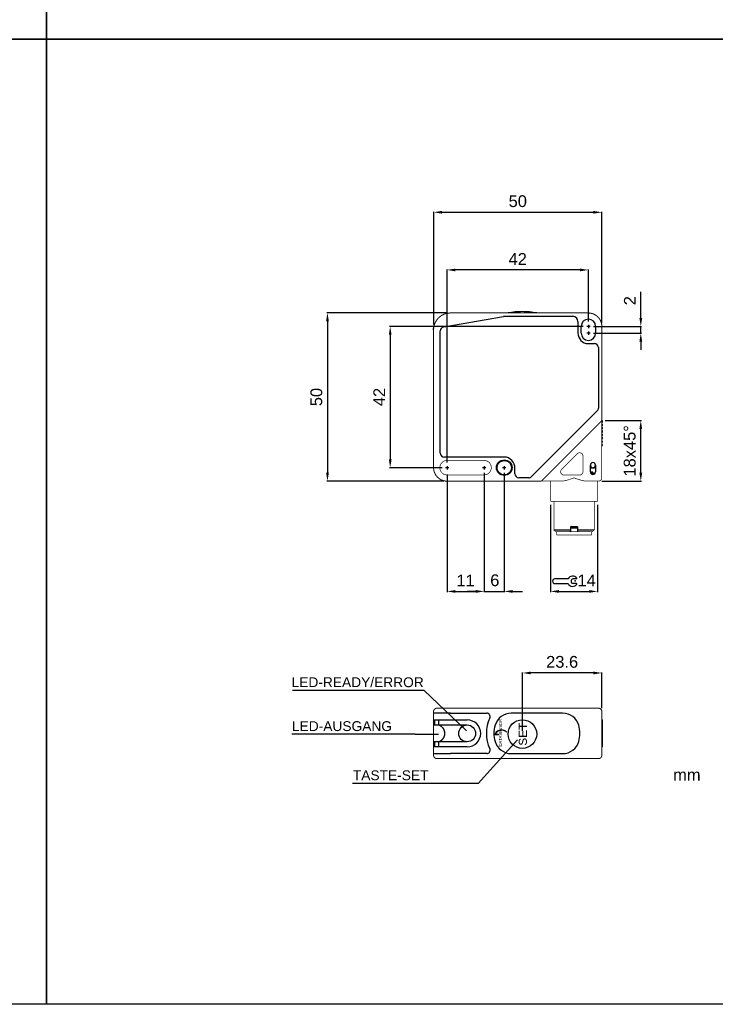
# Model space of a CAD drawing. Extents: x 1813 to 2613, y 920 to 1494.
# Tile 5 of 8: x 2205 to 2412, y 920 to 1213. Entities that reach past the tile are written whole.
import ezdxf

# ---------------------------------------------------------------- set-up
doc = ezdxf.new("R2010")
doc.units = 0
doc.header["$MEASUREMENT"] = 0
doc.linetypes.add('HIDDENNEW00', pattern=[4.5, 3, -1.5])
doc.linetypes.add('TRATTEGGIATA2', pattern=[0.375, 0.25, -0.125])
doc.layers.get('0').update_dxf_attribs({"linetype": 'CONTINUOUS'})
doc.layers.get('DEFPOINTS').update_dxf_attribs({"linetype": 'CONTINUOUS'})
doc.layers.add('DISEGNO', color=3, linetype='HIDDENNEW00')
doc.layers.add('TRATTEGGIO', color=7, linetype='TRATTEGGIATA2')
doc.styles.add('dedicata', font='ARIAL.TTF', dxfattribs={"width": 1.05})
doc.styles.add('QUOTE', font='ARIAL.TTF', dxfattribs={"height": 3.5})
doc.styles.add('WMF-Futura Md BT0', font='FutuBd__.ttf')
doc.dimstyles.new('QUOTE', dxfattribs={"dimscale": 0, "dimtxt": 2.5, "dimasz": 2.5, "dimexe": 0.18, "dimexo": 1, "dimgap": 1.5, "dimtad": 1, "dimdec": 1, "dimzin": 0, "dimdsep": 46, "dimtxsty": 'QUOTE', "dimcen": 0.09, "dimadec": 0, "dimazin": 0, "dimtm": -0.1, "dimtfac": 0.5, "dimtdec": 1, "dimtmove": 0, "dimatfit": 0, "dimfxl": 0, "dimtolj": 2, "dimtzin": 0, "dimarcsym": 0})

# ---------------------------------------------------------------- blocks, each defined once
blk = doc.blocks.new('*D78')
at = {"layer": 'DEFPOINTS', "color": 0, "linetype": 'ByBlock'}
for p in [(2374.66, 1121.9), (2389.75, 1121.9), (2374.66, 1119.9)]:
    blk.add_point(p, dxfattribs=at)
at = {"layer": 'TRATTEGGIO', "color": 0, "linetype": 'ByBlock', "lineweight": -2}
for p, q in [((2389.75, 1124.4), (2389.75, 1132.21)), ((2375.66, 1121.9), (2389.93, 1121.9)), ((2389.75, 1119.9), (2389.75, 1121.9)), ((2375.66, 1119.9), (2389.93, 1119.9)), ((2389.75, 1117.4), (2389.75, 1114.9))]:
    blk.add_line(p, q, dxfattribs=at)
at = {"layer": 'TRATTEGGIO', "color": 0, "linetype": 'ByBlock'}
for points in [[(2389.33, 1124.4), (2390.16, 1124.4), (2389.75, 1121.9)], [(2389.33, 1117.4), (2390.16, 1117.4), (2389.75, 1119.9)]]:
    blk.add_solid(points, dxfattribs=at)
at = {"layer": 'TRATTEGGIO', "color": 0, "linetype": 'ByBlock', "insert": (2386.49, 1129.55), "char_height": 3.5, "attachment_point": 5, "rotation": 90, "style": 'QUOTE'}
blk.add_mtext('\\A2;2', dxfattribs=at)
blk = doc.blocks.new('*D77')
at = {"layer": 'DEFPOINTS', "color": 0, "linetype": 'ByBlock'}
for p in [(2333.16, 1125.9), (2296.62, 1075.9), (2332.16, 1075.9)]:
    blk.add_point(p, dxfattribs=at)
at = {"layer": 'TRATTEGGIO', "color": 0, "linetype": 'ByBlock', "lineweight": -2}
for p, q in [((2332.16, 1125.9), (2296.44, 1125.9)), ((2296.62, 1123.4), (2296.62, 1078.4)), ((2331.16, 1075.9), (2296.44, 1075.9))]:
    blk.add_line(p, q, dxfattribs=at)
at = {"layer": 'TRATTEGGIO', "color": 0, "linetype": 'ByBlock'}
for points in [[(2296.2, 1123.4), (2297.04, 1123.4), (2296.62, 1125.9)], [(2296.2, 1078.4), (2297.04, 1078.4), (2296.62, 1075.9)]]:
    blk.add_solid(points, dxfattribs=at)
at = {"layer": 'TRATTEGGIO', "color": 0, "linetype": 'ByBlock', "insert": (2293.33, 1100.9), "char_height": 3.5, "attachment_point": 5, "rotation": 90, "style": 'QUOTE'}
blk.add_mtext('\\A2;50', dxfattribs=at)
blk = doc.blocks.new('*D74')
at = {"layer": 'DEFPOINTS', "color": 0, "linetype": 'ByBlock'}
for p in [(2378.16, 1155.83), (2328.2, 1121.46), (2378.16, 1121.9)]:
    blk.add_point(p, dxfattribs=at)
at = {"layer": 'TRATTEGGIO', "color": 0, "linetype": 'ByBlock', "lineweight": -2}
for p, q in [((2328.2, 1122.46), (2328.2, 1156.01)), ((2330.7, 1155.83), (2375.66, 1155.83)), ((2378.16, 1122.9), (2378.16, 1156.01))]:
    blk.add_line(p, q, dxfattribs=at)
at = {"layer": 'TRATTEGGIO', "color": 0, "linetype": 'ByBlock'}
for points in [[(2330.7, 1156.25), (2330.7, 1155.42), (2328.2, 1155.83)], [(2375.66, 1156.25), (2375.66, 1155.42), (2378.16, 1155.83)]]:
    blk.add_solid(points, dxfattribs=at)
at = {"layer": 'TRATTEGGIO', "color": 0, "linetype": 'ByBlock', "insert": (2353.18, 1159.12), "char_height": 3.5, "attachment_point": 5, "style": 'QUOTE'}
blk.add_mtext('\\A2;50', dxfattribs=at)
blk = doc.blocks.new('*D73')
at = {"layer": 'DEFPOINTS', "color": 0, "linetype": 'ByBlock'}
for p in [(2332.16, 1138.69), (2374.16, 1122.4), (2332.16, 1080.4)]:
    blk.add_point(p, dxfattribs=at)
at = {"layer": 'TRATTEGGIO', "color": 0, "linetype": 'ByBlock', "lineweight": -2}
for p, q in [((2332.16, 1081.4), (2332.16, 1138.87)), ((2374.16, 1123.4), (2374.16, 1138.87)), ((2371.66, 1138.69), (2334.66, 1138.69))]:
    blk.add_line(p, q, dxfattribs=at)
at = {"layer": 'TRATTEGGIO', "color": 0, "linetype": 'ByBlock'}
for points in [[(2334.66, 1139.1), (2334.66, 1138.27), (2332.16, 1138.69)], [(2371.66, 1139.1), (2371.66, 1138.27), (2374.16, 1138.69)]]:
    blk.add_solid(points, dxfattribs=at)
at = {"layer": 'TRATTEGGIO', "color": 0, "linetype": 'ByBlock', "insert": (2353.16, 1141.95), "char_height": 3.5, "attachment_point": 5, "style": 'QUOTE'}
blk.add_mtext('\\A2;42', dxfattribs=at)
blk = doc.blocks.new('*D80')
at = {"layer": 'DEFPOINTS', "color": 0, "linetype": 'ByBlock'}
for p in [(2354.56, 1018.87), (2378.16, 1007.4), (2354.56, 1000.7)]:
    blk.add_point(p, dxfattribs=at)
at = {"layer": 'TRATTEGGIO', "color": 0, "linetype": 'ByBlock', "lineweight": -2}
for p, q in [((2354.56, 1001.7), (2354.56, 1019.05)), ((2375.66, 1018.87), (2357.06, 1018.87)), ((2378.16, 1008.4), (2378.16, 1019.05))]:
    blk.add_line(p, q, dxfattribs=at)
at = {"layer": 'TRATTEGGIO', "color": 0, "linetype": 'ByBlock'}
for points in [[(2357.06, 1019.28), (2357.06, 1018.45), (2354.56, 1018.87)], [(2375.66, 1019.28), (2375.66, 1018.45), (2378.16, 1018.87)]]:
    blk.add_solid(points, dxfattribs=at)
at = {"layer": 'TRATTEGGIO', "color": 0, "linetype": 'ByBlock', "insert": (2366.36, 1022.15), "char_height": 3.5, "attachment_point": 5, "style": 'QUOTE'}
blk.add_mtext('\\A2;23.6', dxfattribs=at)
blk = doc.blocks.new('*D76')
at = {"layer": 'DEFPOINTS', "color": 0, "linetype": 'ByBlock'}
for p in [(2373.66, 1121.9), (2315.26, 1079.9), (2331.66, 1079.9)]:
    blk.add_point(p, dxfattribs=at)
at = {"layer": 'TRATTEGGIO', "color": 0, "linetype": 'ByBlock', "lineweight": -2}
for p, q in [((2372.66, 1121.9), (2315.08, 1121.9)), ((2315.26, 1119.4), (2315.26, 1082.4)), ((2330.66, 1079.9), (2315.08, 1079.9))]:
    blk.add_line(p, q, dxfattribs=at)
at = {"layer": 'TRATTEGGIO', "color": 0, "linetype": 'ByBlock'}
for points in [[(2314.85, 1119.4), (2315.68, 1119.4), (2315.26, 1121.9)], [(2314.85, 1082.4), (2315.68, 1082.4), (2315.26, 1079.9)]]:
    blk.add_solid(points, dxfattribs=at)
at = {"layer": 'TRATTEGGIO', "color": 0, "linetype": 'ByBlock', "insert": (2312.01, 1100.9), "char_height": 3.5, "attachment_point": 5, "rotation": 90, "style": 'QUOTE'}
blk.add_mtext('\\A2;42', dxfattribs=at)
blk = doc.blocks.new('*D79')
at = {"layer": 'DEFPOINTS', "color": 0, "linetype": 'ByBlock'}
for p in [(2378.16, 1093.9), (2389.75, 1093.9), (2377.16, 1075.9)]:
    blk.add_point(p, dxfattribs=at)
at = {"layer": 'TRATTEGGIO', "color": 0, "linetype": 'ByBlock', "lineweight": -2}
for p, q in [((2379.16, 1093.9), (2389.93, 1093.9)), ((2389.75, 1078.4), (2389.75, 1091.4)), ((2378.16, 1075.9), (2389.93, 1075.9))]:
    blk.add_line(p, q, dxfattribs=at)
at = {"layer": 'TRATTEGGIO', "color": 0, "linetype": 'ByBlock'}
for points in [[(2389.33, 1091.4), (2390.16, 1091.4), (2389.75, 1093.9)], [(2389.33, 1078.4), (2390.16, 1078.4), (2389.75, 1075.9)]]:
    blk.add_solid(points, dxfattribs=at)
at = {"layer": 'TRATTEGGIO', "color": 0, "linetype": 'ByBlock', "insert": (2386.46, 1084.9), "char_height": 3.5, "attachment_point": 5, "rotation": 90, "style": 'QUOTE'}
blk.add_mtext('\\A2;18x45°', dxfattribs=at)
blk = doc.blocks.new('*D75')
at = {"layer": 'DEFPOINTS', "color": 0, "linetype": 'ByBlock'}
for p in [(2332.16, 1078.9), (2343.16, 1078.9), (2343.16, 1043.11)]:
    blk.add_point(p, dxfattribs=at)
at = {"layer": 'TRATTEGGIO', "color": 0, "linetype": 'ByBlock', "lineweight": -2}
for p, q in [((2332.16, 1077.9), (2332.16, 1042.93)), ((2343.16, 1077.9), (2343.16, 1042.93)), ((2334.66, 1043.11), (2340.66, 1043.11))]:
    blk.add_line(p, q, dxfattribs=at)
at = {"layer": 'TRATTEGGIO', "color": 0, "linetype": 'ByBlock'}
for points in [[(2334.66, 1043.53), (2334.66, 1042.7), (2332.16, 1043.11)], [(2340.66, 1043.53), (2340.66, 1042.7), (2343.16, 1043.11)]]:
    blk.add_solid(points, dxfattribs=at)
at = {"layer": 'TRATTEGGIO', "color": 0, "linetype": 'ByBlock', "insert": (2337.66, 1046.37), "char_height": 3.5, "attachment_point": 5, "style": 'QUOTE'}
blk.add_mtext('\\A2;11', dxfattribs=at)
blk = doc.blocks.new('CHIAVE')
at = {"color": 7, "linetype": 'Continuous'}
for p, q in [((-2.1, 0.56), (-6.01, 0.56)), ((0.4, 0.56), (-0.68, 0.56)), ((-6.71, -0.14), (-6.71, -0.15)), ((-6.01, -0.85), (-2.1, -0.85)), ((0.4, -0.85), (-0.68, -0.85))]:
    blk.add_line(p, q, dxfattribs=at)
for centre, radius, start, end in [((-6.01, -0.14), 0.7, 90, 180), ((-0.75, -0.15), 1.52, 35.3821, 152.4178), ((-0.45, -0.15), 0.744, 108.4352, 251.5648), ((0.4, 0.67), 0.112, 270, 35.3821), ((-6.01, -0.15), 0.7, 180, 270), ((-0.75, -0.15), 1.52, 207.5822, 324.6179), ((0.4, -0.96), 0.112, 324.6179, 90)]:
    blk.add_arc(centre, radius, start, end, dxfattribs=at)
at = {"color": 1, "linetype": 'Continuous'}
blk.add_point((0, 0), dxfattribs=at)

msp = doc.modelspace()

# ---------------------------------------------------------------- hatches: boundary and pattern name
at = {"linetype": 'ByBlock'}
msp.add_hatch(color=256, dxfattribs=at).paths.add_polyline_path([(2347.46, 1000.44), (2346.47, 1000.44), (2346.47, 1000.63), (2346.48, 1000.73), (2346.5, 1000.81), (2346.52, 1000.89), (2346.54, 1000.96), (2346.58, 1001.04), (2346.61, 1001.11), (2346.66, 1001.18), (2346.71, 1001.27), (2346.79, 1001.36), (2346.9, 1001.48), (2347.04, 1001.58), (2347.17, 1001.66), (2347.33, 1001.74), (2347.5, 1001.81), (2347.69, 1001.88), (2347.85, 1001.91), (2347.87, 1001.91), (2347.89, 1001.92), (2347.91, 1001.92), (2347.93, 1001.92), (2347.95, 1001.92), (2347.97, 1001.93), (2347.99, 1001.93), (2348, 1001.93), (2348.17, 1001.95), (2348.31, 1001.95), (2348.38, 1001.95), (2348.44, 1001.95), (2348.49, 1001.95), (2348.55, 1001.94), (2348.61, 1001.93), (2348.67, 1001.92), (2348.73, 1001.91), (2348.79, 1001.9), (2348.9, 1001.88), (2349, 1001.85), (2349.17, 1001.79), (2349.32, 1001.73), (2349.45, 1001.66), (2349.58, 1001.57), (2349.61, 1001.55), (2349.64, 1001.52), (2349.67, 1001.5), (2349.7, 1001.47), (2349.73, 1001.45), (2349.75, 1001.42), (2349.78, 1001.4), (2349.8, 1001.37), (2349.91, 1001.26), (2349.72, 1001.41), (2349.71, 1001.42), (2349.69, 1001.43), (2349.68, 1001.44), (2349.66, 1001.45), (2349.65, 1001.46), (2349.63, 1001.47), (2349.62, 1001.48), (2349.6, 1001.5), (2349.44, 1001.59), (2349.29, 1001.66), (2349.17, 1001.7), (2348.88, 1001.77), (2348.5, 1001.83), (2348.34, 1001.83), (2348.15, 1001.81), (2347.94, 1001.76), (2347.69, 1001.7), (2347.53, 1001.64), (2347.4, 1001.58), (2347.2, 1001.47), (2347.08, 1001.39), (2347.02, 1001.34), (2346.97, 1001.29), (2346.92, 1001.25), (2346.88, 1001.2), (2346.85, 1001.15), (2346.82, 1001.11), (2346.79, 1001.07), (2346.77, 1001.03), (2346.75, 1001), (2346.74, 1000.98), (2346.74, 1000.96), (2346.73, 1000.95), (2346.72, 1000.93), (2346.72, 1000.92), (2346.71, 1000.9), (2346.7, 1000.88), (2346.7, 1000.86), (2346.69, 1000.84), (2346.68, 1000.82), (2346.68, 1000.8), (2346.68, 1000.77), (2346.67, 1000.75), (2346.67, 1000.74), (2346.66, 1000.72), (2346.66, 1000.65), (2347.46, 1000.65), (2347.46, 1000.65), (2347.46, 1000.62), (2347.46, 1000.58), (2347.46, 1000.54), (2347.46, 1000.5), (2347.46, 1000.47), (2347.46, 1000.45)])
at = {"layer": 'TRATTEGGIO', "linetype": 'ByBlock'}
h = msp.add_hatch(color=0, dxfattribs=at)
edge = h.paths.add_edge_path(flags=16)
edge.add_arc((2349.16, 1079.9), 2.15, 0, 360)
edge = h.paths.add_edge_path()
edge.add_arc((2349.16, 1079.9), 2.31, 0, 360)

# ---------------------------------------------------------------- linework, layer by layer
at = {"color": 7, "linetype": 'Continuous'}
for p, q in [((2331.16, 1121.74), (2348.94, 1124.88)), ((2349.15, 1124.9), (2369.56, 1124.9)), ((2349.15, 1124.9), (2349.15, 1124.9)), ((2331.16, 1121.74), (2331.16, 1121.74)), ((2371.06, 1123.4), (2371.06, 1119.9)), ((2372.01, 1119.9), (2372.01, 1121.9)), ((2374.66, 1121.9), (2373.66, 1121.9)), ((2374.16, 1122.4), (2374.16, 1121.4)), ((2376.31, 1121.9), (2376.31, 1119.9)), ((2330.16, 1084.25), (2330.16, 1120.56)), ((2374.66, 1119.9), (2373.66, 1119.9)), ((2374.16, 1120.4), (2374.16, 1119.4)), ((2374.16, 1116.8), (2374.16, 1116.8)), ((2374.16, 1116.8), (2375.96, 1116.8)), ((2377.16, 1115.6), (2377.16, 1097.64)), ((2376.81, 1096.79), (2357.27, 1077.25)), ((2377.16, 1097.64), (2377.16, 1097.64)), ((2330.16, 1084.25), (2330.16, 1084.25)), ((2349.16, 1083.05), (2331.36, 1083.05)), ((2331.36, 1083.05), (2331.36, 1083.05)), ((2332.16, 1080.4), (2332.16, 1079.4)), ((2343.16, 1080.4), (2343.16, 1079.4)), ((2349.16, 1080.4), (2349.16, 1079.4)), ((2374.76, 1078.65), (2374.76, 1080.65)), ((2376.26, 1080.65), (2376.26, 1078.65)), ((2332.66, 1079.9), (2331.66, 1079.9)), ((2343.66, 1079.9), (2342.66, 1079.9)), ((2349.66, 1079.9), (2348.66, 1079.9)), ((2352.31, 1078.1), (2352.31, 1079.7)), ((2352.31, 1078.1), (2352.31, 1078.1)), ((2374.76, 1080.2), (2375.06, 1079.9)), ((2375.51, 1078.6), (2374.77, 1078.6)), ((2376.06, 1078.15), (2374.96, 1078.15)), ((2375.06, 1079.9), (2375.51, 1079.9)), ((2375.51, 1079.9), (2375.96, 1079.9)), ((2375.51, 1078.15), (2375.51, 1078.6)), ((2375.96, 1079.9), (2376.26, 1080.2)), ((2353.51, 1076.9), (2353.51, 1076.9)), ((2356.42, 1076.9), (2353.51, 1076.9)), ((2357.27, 1077.25), (2357.27, 1077.25)), ((2363.91, 1061.4), (2368.91, 1061.4)), ((2368.76, 1060.9), (2368.91, 1061.05)), ((2368.91, 1061.4), (2368.91, 1062.3)), ((2370.91, 1061.9), (2368.91, 1061.9)), ((2368.91, 1061.05), (2368.91, 1061.4)), ((2369.01, 1062.4), (2369.91, 1062.4)), ((2369.91, 1062.4), (2370.81, 1062.4)), ((2370.91, 1062.3), (2370.91, 1061.4)), ((2370.91, 1061.4), (2375.91, 1061.4)), ((2370.91, 1061.4), (2370.91, 1061.05)), ((2370.91, 1061.05), (2371.06, 1060.9)), ((2333.16, 1006.9), (2328.16, 1006.9)), ((2328.16, 1006.9), (2328.16, 1006.9)), ((2328.28, 1004.9), (2333.16, 1004.9)), ((2328.56, 1004), (2328.56, 1004.3)), ((2329.74, 1003.4), (2329.74, 1004.9)), ((2333.16, 1006.9), (2333.16, 1006.9)), ((2333.16, 1006.9), (2343.95, 1006.9)), ((2333.16, 1004.9), (2338.16, 1004.9)), ((2366.52, 1006.9), (2351.21, 1006.9)), ((2378.16, 1004.9), (2378.41, 1004.9)), ((2378.41, 996.9), (2378.41, 1004.9)), ((2328.3, 1003.4), (2329.14, 1003.4)), ((2329.14, 1003.4), (2329.54, 1003.4)), ((2329.54, 1003.4), (2333.16, 1003.4)), ((2333.16, 1003.4), (2338.16, 1003.4)), ((2329.14, 998.4), (2328.3, 998.4)), ((2329.54, 998.4), (2329.14, 998.4)), ((2333.16, 998.4), (2329.54, 998.4)), ((2329.74, 996.9), (2329.74, 998.4)), ((2338.16, 998.4), (2333.16, 998.4)), ((2333.16, 996.9), (2328.28, 996.9)), ((2328.56, 997.5), (2328.56, 997.8)), ((2338.16, 996.9), (2333.16, 996.9)), ((2378.41, 996.9), (2378.16, 996.9)), ((2328.16, 994.9), (2333.16, 994.9)), ((2328.16, 994.9), (2328.16, 994.9)), ((2333.16, 994.9), (2333.16, 994.9)), ((2343.95, 994.9), (2333.16, 994.9)), ((2351.21, 994.9), (2366.52, 994.9))]:
    msp.add_line(p, q, dxfattribs=at)
for points, const_width in [([(2333.16, 1125.9, 0.414213), (2328.16, 1120.9)], 0.3), ([(2378.16, 1121.9, 0.414214), (2374.16, 1125.9)], 0.3), ([(2372.56, 1083.34, 0.668179), (2370.86, 1084.04)], 0.2), ([(2332.16, 1082.05, 1), (2332.16, 1077.75)], 0.2), ([(2343.16, 1077.75, 1.000023), (2343.16, 1082.05)], 0.2), ([(2328.16, 1079.9, 0.414214), (2332.16, 1075.9)], 0.3), ([(2366.22, 1079.4, 0.668179), (2366.92, 1077.7)], 0.2), ([(2371.56, 1077.7, 0.414214), (2372.56, 1078.7)], 0.2), ([(2369.91, 1076.9), (2369.78, 1076.84, -0.002954), (2369.64, 1076.79, -0.003053), (2369.51, 1076.73, -0.002967), (2369.37, 1076.68, -0.002675), (2369.24, 1076.63, -0.002465), (2369.1, 1076.58, -0.002279), (2368.96, 1076.54, -0.002096), (2368.83, 1076.49, -0.001869), (2368.69, 1076.45, -0.001733), (2368.55, 1076.4, -0.00165), (2368.42, 1076.36, -0.001597), (2368.28, 1076.32, -0.001557), (2368.15, 1076.28, -0.001528), (2368.01, 1076.24, -0.0015), (2367.88, 1076.2, -0.001708), (2367.74, 1076.16, -0.002199), (2367.61, 1076.13, -0.00242), (2367.47, 1076.09, -0.002457), (2367.34, 1076.06, -0.003303), (2367.21, 1076.03, -0.004914), (2367.07, 1076, -0.003636), (2366.94, 1075.98, 0.000152), (2366.83, 1075.96, -0.006754), (2366.68, 1075.94, -0.015882), (2366.46, 1075.92, -0.008289), (2366.17, 1075.9, -0.004247)], 0.2), ([(2373.65, 1075.9), (2373.48, 1075.9, -0.011374), (2373.3, 1075.92, -0.011735), (2373.12, 1075.94, -0.010772), (2372.93, 1075.97, -0.00851), (2372.75, 1076, -0.006828), (2372.56, 1076.04, -0.005337), (2372.38, 1076.09, -0.004153), (2372.19, 1076.14, -0.002971), (2372, 1076.19, -0.002411), (2371.81, 1076.24, -0.002364), (2371.62, 1076.29, -0.002719), (2371.43, 1076.35, -0.003334), (2371.23, 1076.41, -0.002502), (2371.05, 1076.47, -0.000721), (2370.88, 1076.53, -0.00376), (2370.67, 1076.6, -0.006764), (2370.34, 1076.73, -0.003307), (2369.91, 1076.9, -0.001726)], 0.2), ([(2376.91, 1075.91), (2376.86, 1075.91, -0.000352), (2376.81, 1075.91, -0.000296), (2376.76, 1075.91, -0.000298), (2376.7, 1075.9, -0.000354), (2376.65, 1075.9, -0.000359), (2376.59, 1075.9, -0.000337), (2376.53, 1075.9, -0.000406), (2376.46, 1075.9, -0.000534), (2376.39, 1075.9, -0.000379), (2376.33, 1075.9, -0.000061), (2376.27, 1075.9, -0.000624), (2376.19, 1075.9, -0.001115), (2376.06, 1075.9, -0.000507), (2375.88, 1075.9, -0.00025)], 0.2), ([(2377.16, 1075.9, 0.414214), (2378.16, 1076.9)], 0.2), ([(2329.16, 1008.4, 0.414214), (2328.16, 1007.4)], 0.3), ([(2378.16, 1007.4, 0.414214), (2377.16, 1008.4)], 0.3), ([(2328.16, 994.4, 0.414214), (2329.16, 993.4)], 0.3), ([(2377.16, 993.4, 0.414214), (2378.16, 994.4)], 0.3)]:
    msp.add_lwpolyline(points, format="xyb", dxfattribs=dict(at, const_width=const_width))
for points, const_width in [([(2333.16, 1125.9), (2374.16, 1125.9)], 0.3), ([(2378.16, 1121.9), (2378.16, 1093.9)], 0.3), ([(2328.16, 1079.9), (2328.16, 1120.9)], 0.3), ([(2377.16, 1092.9), (2361.16, 1076.9)], 0.3), ([(2378.16, 1093.9), (2377.16, 1092.9)], 0.3), ([(2378.16, 1093.9), (2378.16, 1079.52)], 0.2), ([(2366.22, 1079.4), (2370.86, 1084.04)], 0.2), ([(2372.56, 1083.34), (2372.56, 1078.7)], 0.2), ([(2332.16, 1082.05), (2343.16, 1082.05)], 0.2), ([(2343.16, 1077.75), (2332.16, 1077.75)], 0.2), ([(2371.56, 1077.7), (2366.92, 1077.7)], 0.2), ([(2378.16, 1079.52), (2378.16, 1076.9)], 0.2), ([(2360.16, 1075.9), (2332.16, 1075.9)], 0.3), ([(2361.16, 1076.9), (2360.16, 1075.9)], 0.3), ([(2366.17, 1075.9), (2360.16, 1075.9)], 0.2), ([(2362.91, 1069.9), (2362.91, 1075.9)], 0.2), ([(2374.54, 1075.9), (2373.65, 1075.9)], 0.2), ([(2375.88, 1075.9), (2374.54, 1075.9)], 0.2), ([(2376.91, 1075.91), (2376.91, 1069.9)], 0.2), ([(2377.16, 1075.9), (2376.91, 1075.9)], 0.2), ([(2376.91, 1069.9), (2362.91, 1069.9)], 0.2), ([(2363.91, 1069.9), (2363.91, 1061.4)], 0.2), ([(2375.91, 1061.4), (2375.91, 1069.9)], 0.2), ([(2363.91, 1061.4), (2364.41, 1060.9)], 0.2), ([(2368.76, 1060.9), (2364.41, 1060.9)], 0.2), ([(2364.71, 1059.9), (2364.71, 1060.9)], 0.2), ([(2375.11, 1059.9), (2364.71, 1059.9)], 0.2), ([(2371.06, 1060.9), (2368.76, 1060.9)], 0.2), ([(2375.41, 1060.9), (2371.06, 1060.9)], 0.2), ([(2375.11, 1059.9), (2375.11, 1060.9)], 0.2), ([(2375.41, 1060.9), (2375.91, 1061.4)], 0.2), ([(2328.16, 1006.9), (2328.16, 1007.4)], 0.3), ([(2328.16, 1006.9), (2328.16, 1004.66)], 0.3), ([(2329.16, 1008.4), (2333.16, 1008.4)], 0.3), ([(2333.16, 1008.4), (2374.16, 1008.4)], 0.3), ([(2374.16, 1008.4), (2377.16, 1008.4)], 0.3), ([(2378.16, 1007.4), (2378.16, 994.4)], 0.3), ([(2328.16, 1004.3), (2328.16, 1004.66)], 0.3), ([(2328.16, 1004), (2328.16, 1004.3)], 0.3), ([(2328.16, 1003.64), (2328.16, 1004)], 0.3), ([(2328.16, 1003.64), (2328.16, 998.16)], 0.3), ([(2328.16, 997.8), (2328.16, 998.16)], 0.3), ([(2328.16, 997.5), (2328.16, 997.8)], 0.3), ([(2328.16, 997.14), (2328.16, 997.5)], 0.3), ([(2328.16, 997.14), (2328.16, 994.9)], 0.3), ([(2328.16, 994.4), (2328.16, 994.9)], 0.3), ([(2333.16, 993.4), (2329.16, 993.4)], 0.3), ([(2349.15, 993.4), (2333.16, 993.4)], 0.3), ([(2349.15, 993.4), (2369.56, 993.4)], 0.3), ([(2374.16, 993.4), (2369.56, 993.4)], 0.3), ([(2377.16, 993.4), (2374.16, 993.4)], 0.3)]:
    msp.add_lwpolyline(points, dxfattribs=dict(at, const_width=const_width))
for points in [[(2328.16, 1120.9), (2328.16, 1120.91, -0.001166), (2328.16, 1120.93, -0.000938), (2328.16, 1120.95, -0.000902), (2328.16, 1120.97, -0.00105), (2328.17, 1121, -0.001119), (2328.17, 1121.02, -0.001174), (2328.17, 1121.04, -0.001215), (2328.17, 1121.07, -0.001288), (2328.17, 1121.1, -0.001341), (2328.17, 1121.12, -0.00142), (2328.17, 1121.15, -0.001459), (2328.17, 1121.18, -0.001502), (2328.17, 1121.21, -0.001494), (2328.18, 1121.24, -0.001464), (2328.18, 1121.27, -0.001468), (2328.18, 1121.3, -0.001515), (2328.18, 1121.33, -0.00148), (2328.19, 1121.36, -0.001405), (2328.19, 1121.4, -0.001588), (2328.19, 1121.43, -0.001945), (2328.2, 1121.46, -0.001528), (2328.2, 1121.49, -0.000662), (2328.2, 1121.52, -0.002228), (2328.21, 1121.56, -0.00355), (2328.22, 1121.61, -0.001745), (2328.23, 1121.69, -0.000947)], [(2328.16, 1120.9), (2328.16, 1120.92, -0.001357), (2328.16, 1120.94, -0.001068), (2328.16, 1120.96, -0.001026), (2328.17, 1120.98, -0.001213), (2328.17, 1121.01, -0.001293), (2328.17, 1121.04, -0.001348), (2328.17, 1121.07, -0.001421), (2328.17, 1121.09, -0.001558), (2328.17, 1121.13, -0.001561), (2328.17, 1121.16, -0.001524), (2328.17, 1121.19, -0.00173), (2328.18, 1121.22, -0.002079), (2328.18, 1121.26, -0.001505), (2328.18, 1121.29, -0.000388), (2328.18, 1121.32, -0.00224), (2328.19, 1121.36, -0.004012), (2328.19, 1121.43, -0.00193), (2328.2, 1121.51, -0.000989)], [(2328.23, 1121.68), (2328.23, 1121.68, -0.001557), (2328.23, 1121.68, -0.001549), (2328.23, 1121.68, -0.001546), (2328.23, 1121.68, -0.001543), (2328.23, 1121.68, -0.001476), (2328.23, 1121.68, -0.001363), (2328.23, 1121.68, -0.001472), (2328.23, 1121.68, -0.001707), (2328.23, 1121.68, -0.001288), (2328.23, 1121.68, -0.000473), (2328.23, 1121.68, -0.001748), (2328.23, 1121.68, -0.002902), (2328.23, 1121.69, -0.001403), (2328.23, 1121.69, -0.000745)], [(2328.28, 1004.9), (2328.27, 1004.9, -0.027958), (2328.26, 1004.9, -0.031194), (2328.26, 1004.91, -0.031683), (2328.25, 1004.91, -0.029505), (2328.25, 1004.91, -0.027381), (2328.24, 1004.92, -0.02476), (2328.24, 1004.92, -0.025205), (2328.23, 1004.93, -0.027784), (2328.23, 1004.93, -0.021639), (2328.23, 1004.94, -0.008734), (2328.23, 1004.95, -0.028124), (2328.23, 1004.95, -0.053481), (2328.23, 1004.96, -0.029247), (2328.23, 1004.98, -0.01579)], [(2328.56, 1004.3), (2328.56, 1004.35, -0.000658), (2328.56, 1004.39, -0.000679), (2328.56, 1004.44, -0.000719), (2328.57, 1004.49, -0.000793), (2328.57, 1004.53, -0.000871), (2328.57, 1004.57, -0.000953), (2328.57, 1004.61, -0.001097), (2328.57, 1004.65, -0.001326), (2328.57, 1004.69, -0.001453), (2328.57, 1004.72, -0.001428), (2328.57, 1004.75, -0.002433), (2328.57, 1004.78, -0.005053), (2328.58, 1004.81, -0.004978), (2328.58, 1004.83, -0.000437), (2328.58, 1004.85, -0.012157), (2328.58, 1004.87, -0.050035), (2328.59, 1004.88, -0.057498), (2328.6, 1004.9, -0.046816)], [(2328.6, 1003.4), (2328.6, 1003.4, -0.147379), (2328.59, 1003.41, -0.099516), (2328.59, 1003.42, -0.052474), (2328.58, 1003.43, -0.028689), (2328.58, 1003.45, -0.017202), (2328.58, 1003.46, -0.011227), (2328.58, 1003.49, -0.00763), (2328.57, 1003.51, -0.005247), (2328.57, 1003.54, -0.003552), (2328.57, 1003.57, -0.002263), (2328.57, 1003.61, -0.001798), (2328.57, 1003.64, -0.00173), (2328.57, 1003.68, -0.001149), (2328.57, 1003.72, -0.000435), (2328.57, 1003.76, -0.001308), (2328.57, 1003.81, -0.001846), (2328.56, 1003.89, -0.000813), (2328.56, 1004, -0.000417)], [(2329.95, 1003.3), (2329.91, 1003.31, 0.003151), (2329.88, 1003.32, 0.003433), (2329.85, 1003.33, 0.003736), (2329.82, 1003.34, 0.004004), (2329.79, 1003.35, 0.00417), (2329.76, 1003.36, 0.004178), (2329.74, 1003.37, 0.00487), (2329.71, 1003.37, 0.00614), (2329.68, 1003.38, 0.005193), (2329.66, 1003.38, 0.002169), (2329.64, 1003.39, 0.007698), (2329.62, 1003.39, 0.015084), (2329.58, 1003.4, 0.00869), (2329.54, 1003.4, 0.00506)], [(2329.95, 1003.3), (2330.02, 1003.27, -0.014024), (2330.1, 1003.23, -0.013174), (2330.17, 1003.19, -0.012288), (2330.25, 1003.14, -0.011484), (2330.32, 1003.09, -0.010877), (2330.4, 1003.04, -0.010632), (2330.48, 1002.97, -0.010424), (2330.55, 1002.91, -0.010375), (2330.63, 1002.84, -0.010376), (2330.7, 1002.76, -0.010566), (2330.77, 1002.68, -0.010551), (2330.84, 1002.6, -0.010442), (2330.9, 1002.51, -0.010245), (2330.96, 1002.42, -0.010013), (2331.02, 1002.33, -0.010002), (2331.08, 1002.23, -0.010223), (2331.13, 1002.13, -0.009934), (2331.18, 1002.03, -0.009301), (2331.22, 1001.92, -0.010333), (2331.26, 1001.81, -0.012432), (2331.3, 1001.7, -0.009357), (2331.33, 1001.59, -0.002928), (2331.36, 1001.5, -0.013529), (2331.38, 1001.37, -0.023908), (2331.4, 1001.16, -0.011611), (2331.42, 1000.9, -0.006042)], [(2328.56, 997.8), (2328.56, 997.85, -0.000658), (2328.56, 997.89, -0.000679), (2328.56, 997.94, -0.000719), (2328.57, 997.99, -0.000793), (2328.57, 998.03, -0.000871), (2328.57, 998.07, -0.000953), (2328.57, 998.11, -0.001097), (2328.57, 998.15, -0.001326), (2328.57, 998.19, -0.001453), (2328.57, 998.22, -0.001428), (2328.57, 998.25, -0.002433), (2328.57, 998.28, -0.005053), (2328.58, 998.31, -0.004978), (2328.58, 998.33, -0.000437), (2328.58, 998.35, -0.012156), (2328.58, 998.37, -0.050025), (2328.59, 998.38, -0.057475), (2328.6, 998.4, -0.046793)], [(2329.54, 998.4), (2329.56, 998.4, 0.009411), (2329.58, 998.4, 0.008436), (2329.6, 998.4, 0.007863), (2329.62, 998.4, 0.007576), (2329.64, 998.41, 0.006789), (2329.66, 998.41, 0.005857), (2329.69, 998.42, 0.006022), (2329.71, 998.42, 0.006599), (2329.74, 998.43, 0.00447), (2329.76, 998.44, 0.001362), (2329.79, 998.44, 0.005827), (2329.82, 998.45, 0.008404), (2329.88, 998.47, 0.003493), (2329.95, 998.5, 0.00172)], [(2331.42, 1000.9), (2331.42, 1000.78, -0.010557), (2331.41, 1000.66, -0.010787), (2331.4, 1000.55, -0.010759), (2331.38, 1000.43, -0.01051), (2331.36, 1000.32, -0.010374), (2331.33, 1000.2, -0.010274), (2331.3, 1000.09, -0.010201), (2331.26, 999.98, -0.010116), (2331.22, 999.88, -0.010085), (2331.18, 999.77, -0.010067), (2331.13, 999.67, -0.010048), (2331.08, 999.57, -0.010002), (2331.02, 999.47, -0.009971), (2330.97, 999.38, -0.009915), (2330.9, 999.29, -0.010076), (2330.84, 999.2, -0.010402), (2330.77, 999.12, -0.010349), (2330.7, 999.04, -0.009936), (2330.63, 998.96, -0.010739), (2330.55, 998.89, -0.012283), (2330.48, 998.82, -0.009753), (2330.4, 998.76, -0.004081), (2330.34, 998.71, -0.013173), (2330.25, 998.65, -0.024026), (2330.12, 998.58, -0.013096), (2329.95, 998.5, -0.007367)], [(2328.23, 996.82), (2328.23, 996.83, -0.031621), (2328.23, 996.83, -0.031062), (2328.23, 996.84, -0.02855), (2328.23, 996.84, -0.026084), (2328.23, 996.85, -0.023734), (2328.23, 996.86, -0.02118), (2328.23, 996.86, -0.022842), (2328.23, 996.87, -0.028018), (2328.24, 996.87, -0.021283), (2328.24, 996.88, -0.005241), (2328.25, 996.88, -0.032891), (2328.25, 996.89, -0.067464), (2328.26, 996.89, -0.033705), (2328.28, 996.9, -0.016763)], [(2328.6, 996.9), (2328.6, 996.9, -0.147374), (2328.59, 996.91, -0.099511), (2328.59, 996.92, -0.052472), (2328.58, 996.93, -0.028689), (2328.58, 996.95, -0.017201), (2328.58, 996.96, -0.011227), (2328.58, 996.99, -0.00763), (2328.57, 997.01, -0.005247), (2328.57, 997.04, -0.003552), (2328.57, 997.07, -0.002263), (2328.57, 997.11, -0.001798), (2328.57, 997.14, -0.00173), (2328.57, 997.18, -0.001149), (2328.57, 997.22, -0.000435), (2328.57, 997.26, -0.001308), (2328.57, 997.31, -0.001846), (2328.56, 997.39, -0.000813), (2328.56, 997.5, -0.000417)]]:
    msp.add_lwpolyline(points, format="xyb", dxfattribs=at)
msp.add_lwpolyline([(2328.16, 1120.9), (2328.16, 1120.9), (2328.16, 1120.9), (2328.16, 1120.9), (2328.16, 1120.9), (2328.16, 1120.9), (2328.16, 1120.9)], dxfattribs=at)
at = {"color": 29, "lineweight": 0}
msp.add_lwpolyline([(2347.46, 1000.44, 0.00352, 0.00352, 0), (2346.47, 1000.44, 0.00352, 0.00352, 0), (2346.47, 1000.63, 0.00352, 0.00352, 0), (2346.48, 1000.73, 0.00352, 0.00352, 0), (2346.5, 1000.81, 0.00352, 0.00352, 0), (2346.52, 1000.89, 0.00352, 0.00352, 0), (2346.54, 1000.96, 0.00352, 0.00352, 0), (2346.58, 1001.04, 0.00352, 0.00352, 0), (2346.61, 1001.11, 0.00352, 0.00352, 0), (2346.66, 1001.18, 0.00352, 0.00352, 0), (2346.71, 1001.27, 0.00352, 0.00352, 0), (2346.79, 1001.36, 0.00352, 0.00352, 0), (2346.9, 1001.48, 0.00352, 0.00352, 0), (2347.04, 1001.58, 0.00352, 0.00352, 0), (2347.17, 1001.66, 0.00352, 0.00352, 0), (2347.33, 1001.74, 0.00352, 0.00352, 0), (2347.5, 1001.81, 0.00352, 0.00352, 0), (2347.69, 1001.88, 0.00352, 0.00352, 0), (2347.85, 1001.91, 0.00352, 0.00352, 0), (2347.87, 1001.91, 0.00352, 0.00352, 0), (2347.89, 1001.92, 0.00352, 0.00352, 0), (2347.91, 1001.92, 0.00352, 0.00352, 0), (2347.93, 1001.92, 0.00352, 0.00352, 0), (2347.95, 1001.92, 0.00352, 0.00352, 0), (2347.97, 1001.93, 0.00352, 0.00352, 0), (2347.99, 1001.93, 0.00352, 0.00352, 0), (2348, 1001.93, 0.00352, 0.00352, 0), (2348.17, 1001.95, 0.00352, 0.00352, 0), (2348.31, 1001.95, 0.00352, 0.00352, 0), (2348.38, 1001.95, 0.00352, 0.00352, 0), (2348.44, 1001.95, 0.00352, 0.00352, 0), (2348.49, 1001.95, 0.00352, 0.00352, 0), (2348.55, 1001.94, 0.00352, 0.00352, 0), (2348.61, 1001.93, 0.00352, 0.00352, 0), (2348.67, 1001.92, 0.00352, 0.00352, 0), (2348.73, 1001.91, 0.00352, 0.00352, 0), (2348.79, 1001.9, 0.00352, 0.00352, 0), (2348.9, 1001.88, 0.00352, 0.00352, 0), (2349, 1001.85, 0.00352, 0.00352, 0), (2349.17, 1001.79, 0.00352, 0.00352, 0), (2349.32, 1001.73, 0.00352, 0.00352, 0), (2349.45, 1001.66, 0.00352, 0.00352, 0), (2349.58, 1001.57, 0.00352, 0.00352, 0), (2349.61, 1001.55, 0.00352, 0.00352, 0), (2349.64, 1001.52, 0.00352, 0.00352, 0), (2349.67, 1001.5, 0.00352, 0.00352, 0), (2349.7, 1001.47, 0.00352, 0.00352, 0), (2349.73, 1001.45, 0.00352, 0.00352, 0), (2349.75, 1001.42, 0.00352, 0.00352, 0), (2349.78, 1001.4, 0.00352, 0.00352, 0), (2349.8, 1001.37, 0.00352, 0.00352, 0), (2349.91, 1001.26, 0.00352, 0.00352, 0), (2349.72, 1001.41, 0.00352, 0.00352, 0), (2349.71, 1001.42, 0.00352, 0.00352, 0), (2349.69, 1001.43, 0.00352, 0.00352, 0), (2349.68, 1001.44, 0.00352, 0.00352, 0), (2349.66, 1001.45, 0.00352, 0.00352, 0), (2349.65, 1001.46, 0.00352, 0.00352, 0), (2349.63, 1001.47, 0.00352, 0.00352, 0), (2349.62, 1001.48, 0.00352, 0.00352, 0), (2349.6, 1001.5, 0.00352, 0.00352, 0), (2349.44, 1001.59, 0.00352, 0.00352, 0), (2349.29, 1001.66, 0.00352, 0.00352, 0), (2349.17, 1001.7, 0.00352, 0.00352, 0), (2348.88, 1001.77, 0.00352, 0.00352, 0), (2348.5, 1001.83, 0.00352, 0.00352, 0), (2348.34, 1001.83, 0.00352, 0.00352, 0), (2348.15, 1001.81, 0.00352, 0.00352, 0), (2347.94, 1001.76, 0.00352, 0.00352, 0), (2347.69, 1001.7, 0.00352, 0.00352, 0), (2347.53, 1001.64, 0.00352, 0.00352, 0), (2347.4, 1001.58, 0.00352, 0.00352, 0), (2347.2, 1001.47, 0.00352, 0.00352, 0), (2347.08, 1001.39, 0.00352, 0.00352, 0), (2347.02, 1001.34, 0.00352, 0.00352, 0), (2346.97, 1001.29, 0.00352, 0.00352, 0), (2346.92, 1001.25, 0.00352, 0.00352, 0), (2346.88, 1001.2, 0.00352, 0.00352, 0), (2346.85, 1001.15, 0.00352, 0.00352, 0), (2346.82, 1001.11, 0.00352, 0.00352, 0), (2346.79, 1001.07, 0.00352, 0.00352, 0), (2346.77, 1001.03, 0.00352, 0.00352, 0), (2346.75, 1001, 0.00352, 0.00352, 0), (2346.74, 1000.98, 0.00352, 0.00352, 0), (2346.74, 1000.96, 0.00352, 0.00352, 0), (2346.73, 1000.95, 0.00352, 0.00352, 0), (2346.72, 1000.93, 0.00352, 0.00352, 0), (2346.72, 1000.92, 0.00352, 0.00352, 0), (2346.71, 1000.9, 0.00352, 0.00352, 0), (2346.7, 1000.88, 0.00352, 0.00352, 0), (2346.7, 1000.86, 0.00352, 0.00352, 0), (2346.69, 1000.84, 0.00352, 0.00352, 0), (2346.68, 1000.82, 0.00352, 0.00352, 0), (2346.68, 1000.8, 0.00352, 0.00352, 0), (2346.68, 1000.77, 0.00352, 0.00352, 0), (2346.67, 1000.75, 0.00352, 0.00352, 0), (2346.67, 1000.74, 0.00352, 0.00352, 0), (2346.66, 1000.72, 0.00352, 0.00352, 0), (2346.66, 1000.65, 0.00352, 0.00352, 0), (2347.46, 1000.65, 0.00352, 0.00352, 0), (2347.46, 1000.65, 0.00352, 0.00352, 0), (2347.46, 1000.62, 0.00352, 0.00352, 0), (2347.46, 1000.58, 0.00352, 0.00352, 0), (2347.46, 1000.54, 0.00352, 0.00352, 0), (2347.46, 1000.5, 0.00352, 0.00352, 0), (2347.46, 1000.47, 0.00352, 0.00352, 0), (2347.46, 1000.45, 0.00352, 0.00352, 0), (2347.46, 1000.44, 0.00352, 0.00352, 0)], format="xyseb", dxfattribs=at)
msp.add_lwpolyline([(2347.46, 1000.44), (2346.47, 1000.44), (2346.47, 1000.63), (2346.48, 1000.73), (2346.5, 1000.81), (2346.52, 1000.89), (2346.54, 1000.96), (2346.58, 1001.04), (2346.61, 1001.11), (2346.66, 1001.18), (2346.71, 1001.27), (2346.79, 1001.36), (2346.9, 1001.48), (2347.04, 1001.58), (2347.17, 1001.66), (2347.33, 1001.74), (2347.5, 1001.81), (2347.69, 1001.88), (2347.85, 1001.91), (2347.87, 1001.91), (2347.89, 1001.92), (2347.91, 1001.92), (2347.93, 1001.92), (2347.95, 1001.92), (2347.97, 1001.93), (2347.99, 1001.93), (2348, 1001.93), (2348.17, 1001.95), (2348.31, 1001.95), (2348.38, 1001.95), (2348.44, 1001.95), (2348.49, 1001.95), (2348.55, 1001.94), (2348.61, 1001.93), (2348.67, 1001.92), (2348.73, 1001.91), (2348.79, 1001.9), (2348.9, 1001.88), (2349, 1001.85), (2349.17, 1001.79), (2349.32, 1001.73), (2349.45, 1001.66), (2349.58, 1001.57), (2349.61, 1001.55), (2349.64, 1001.52), (2349.67, 1001.5), (2349.7, 1001.47), (2349.73, 1001.45), (2349.75, 1001.42), (2349.78, 1001.4), (2349.8, 1001.37), (2349.91, 1001.26), (2349.72, 1001.41), (2349.71, 1001.42), (2349.69, 1001.43), (2349.68, 1001.44), (2349.66, 1001.45), (2349.65, 1001.46), (2349.63, 1001.47), (2349.62, 1001.48), (2349.6, 1001.5), (2349.44, 1001.59), (2349.29, 1001.66), (2349.17, 1001.7), (2348.88, 1001.77), (2348.5, 1001.83), (2348.34, 1001.83), (2348.15, 1001.81), (2347.94, 1001.76), (2347.69, 1001.7), (2347.53, 1001.64), (2347.4, 1001.58), (2347.2, 1001.47), (2347.08, 1001.39), (2347.02, 1001.34), (2346.97, 1001.29), (2346.92, 1001.25), (2346.88, 1001.2), (2346.85, 1001.15), (2346.82, 1001.11), (2346.79, 1001.07), (2346.77, 1001.03), (2346.75, 1001), (2346.74, 1000.98), (2346.74, 1000.96), (2346.73, 1000.95), (2346.72, 1000.93), (2346.72, 1000.92), (2346.71, 1000.9), (2346.7, 1000.88), (2346.7, 1000.86), (2346.69, 1000.84), (2346.68, 1000.82), (2346.68, 1000.8), (2346.68, 1000.77), (2346.67, 1000.75), (2346.67, 1000.74), (2346.66, 1000.72), (2346.66, 1000.65), (2347.46, 1000.65), (2347.46, 1000.65), (2347.46, 1000.62), (2347.46, 1000.58), (2347.46, 1000.54), (2347.46, 1000.5), (2347.46, 1000.47), (2347.46, 1000.45), (2347.46, 1000.44), (2347.46, 1000.44)], dxfattribs=at)
at = {"color": 7, "linetype": 'Continuous'}
for centre, radius in [((2349.16, 1079.9), 2.15), ((2354.56, 1000.7), 4.25), ((2338.16, 1000.9), 2.5)]:
    msp.add_circle(centre, radius, dxfattribs=at)
for centre, radius, start, end in [((2349.15, 1123.7), 1.2, 90, 100), ((2354.56, 1103.29), 23, 90, 100.6485), ((2354.56, 1103.29), 23, 79.3515, 90), ((2369.56, 1123.4), 1.5, 0, 90), ((2331.36, 1120.56), 1.2, 100.0031, 180), ((2374.16, 1121.9), 2.15, 0, 180), ((2374.16, 1119.9), 3.1, 180, 270), ((2374.16, 1119.9), 2.15, 180, 0), ((2375.96, 1115.6), 1.2, 0, 90), ((2375.96, 1097.64), 1.2, 315, 0), ((2378.16, 1093.65), 0.25, 270, 90), ((2378.16, 1092.65), 0.25, 270, 90), ((2378.16, 1091.65), 0.25, 270, 90), ((2378.16, 1090.65), 0.25, 270, 90), ((2378.16, 1089.65), 0.25, 270, 90), ((2378.16, 1088.65), 0.25, 270, 90), ((2378.16, 1087.65), 0.25, 270, 90), ((2378.16, 1086.65), 0.25, 270, 90), ((2331.36, 1084.25), 1.2, 180, 269.9969), ((2349.16, 1079.9), 3.15, 356.5125, 90), ((2375.51, 1080.65), 0.75, 0, 180), ((2375.51, 1080.65), 0.75, 180, 270), ((2375.51, 1080.65), 0.75, 270, 0.5543), ((2353.51, 1078.1), 1.2, 180, 269.9969), ((2375.51, 1078.65), 0.75, 180.0005, 359.9995), ((2356.42, 1078.1), 1.2, 270, 314.9978), ((2369.01, 1062.3), 0.1, 90, 180), ((2370.81, 1062.3), 0.1, 0, 90), ((2338.16, 1000.9), 4, 270, 90), ((2354.96, 1000.9), 11.1, 155.5927, 204.4073), ((2343.95, 1005.9), 1, 335.5927, 90), ((2351.21, 1001.9), 5, 90, 163.3985), ((2366.52, 1001.9), 5, 16.6015, 90), ((2354.56, 1000.9), 8.5, 163.3985, 196.6015), ((2363.16, 1000.9), 8.5, 343.3985, 16.6015), ((2351.21, 999.9), 5, 196.6015, 270), ((2366.52, 999.9), 5, 270, 343.3985), ((2343.95, 995.9), 1, 270, 24.4073)]:
    msp.add_arc(centre, radius, start, end, dxfattribs=at)
at = {"layer": 'DISEGNO', "color": 7, "linetype": 'Continuous', "const_width": 0.1}
for points in [[(2346.42, 1003.33, -0.331679), (2351.21, 1006.9)], [(2366.52, 1006.9, -0.331679), (2371.31, 1003.33)], [(2346.42, 998.47, -0.145898), (2346.42, 1003.33)], [(2371.31, 1003.33, -0.145898), (2371.31, 998.47)], [(2351.21, 994.9, -0.331679), (2346.42, 998.47)], [(2371.31, 998.47, -0.331679), (2366.52, 994.9)]]:
    msp.add_lwpolyline(points, format="xyb", dxfattribs=at)
for points in [[(2351.21, 1006.9), (2366.52, 1006.9)], [(2366.52, 994.9), (2351.21, 994.9)]]:
    msp.add_lwpolyline(points, dxfattribs=at)
at = {"layer": 'DISEGNO', "color": 7, "linetype": 'Continuous'}
msp.add_circle((2354.56, 1000.7), 4.25, dxfattribs=at)
at = {"layer": 'TRATTEGGIO', "color": 0, "linetype": 'ByBlock'}
for p, q in [((2343.16, 1078.4), (2343.16, 1042.93)), ((2349.16, 1078.4), (2349.16, 1042.93)), ((2362.91, 1068.9), (2362.91, 1042.93)), ((2376.91, 1068.9), (2376.91, 1042.93)), ((2340.66, 1043.11), (2338.16, 1043.11)), ((2343.16, 1043.11), (2349.16, 1043.11)), ((2351.66, 1043.11), (2354.6, 1043.11)), ((2365.41, 1043.11), (2374.41, 1043.11)), ((2310.28, 1000.65), (2286.03, 1000.65)), ((2322.66, 1000.65), (2310.28, 1000.65)), ((2322.66, 1000.65), (2329.59, 1000.65)), ((2341.42, 986.05), (2353.1, 998.99)), ((2319.19, 986.05), (2304.1, 986.05))]:
    msp.add_line(p, q, dxfattribs=at)
for points in [[(1813.15, 1494.35), (2213.15, 1494.35), (2213.15, 1207.35), (1813.15, 1207.35)], [(2213.15, 1494.35), (2613.15, 1494.35), (2613.15, 1207.35), (2213.15, 1207.35)], [(1813.15, 1207.35), (2213.15, 1207.35), (2213.15, 920.35), (1813.15, 920.35)], [(2213.15, 1207.35), (2613.15, 1207.35), (2613.15, 920.35), (2213.15, 920.35)]]:
    msp.add_lwpolyline(points, close=True, dxfattribs=at)
for points in [[(2286.26, 1013.71), (2325.27, 1013.71), (2337.98, 1001.69)], [(2341.42, 986.05), (2319.19, 986.05)]]:
    msp.add_lwpolyline(points, dxfattribs=at)
msp.add_circle((2349.16, 1079.9), 2.31, dxfattribs=at)
for points in [[(2340.66, 1043.53), (2340.66, 1042.7), (2343.16, 1043.11)], [(2351.66, 1043.53), (2351.66, 1042.7), (2349.16, 1043.11)], [(2365.41, 1043.53), (2365.41, 1042.7), (2362.91, 1043.11)], [(2374.41, 1043.53), (2374.41, 1042.7), (2376.91, 1043.11)]]:
    msp.add_solid(points, dxfattribs=at)

# ---------------------------------------------------------------- block references
at = {"color": 7}
msp.add_blockref('CHIAVE', (2370.22, 1046.29), dxfattribs=at)

# ---------------------------------------------------------------- texts
at = {"color": 7, "lineweight": 0, "style": 'WMF-Futura Md BT0'}
for s, p in [('O', (2348.49, 1003.28)), ('R', (2348.49, 1004.28)), ('S', (2348.49, 1002.59)), ('N', (2348.49, 1001.59)), ('E', (2348.49, 1000.93)), ('S', (2348.49, 1000.25)), ('A', (2348.49, 999.4)), ('T', (2348.49, 998.75)), ('A', (2348.49, 997.9)), ('D', (2348.49, 997))]:
    msp.add_text(s, height=0.904, rotation=90, dxfattribs=at).set_placement(p)
at = {"color": 7, "linetype": 'Continuous', "style": 'dedicata', "width": 1.05}
msp.add_text('SET', height=2.387, rotation=90, dxfattribs=at).set_placement((2355.88, 997.25))
at = {"color": 7, "linetype": 'Continuous', "attachment_point": 4}
for s, insert, char_height in [('{\\fArial|b0|i0|c0|p34;LED-READY/ERROR}', (2285.96, 1016.09), 2.925), ('{\\fArial|b0|i0|c0|p34;LED-AUSGANG}', (2286.06, 1003.04), 2.925), ('{\\fArial|b0|i0|c0|p34;TASTE-SET}', (2304.17, 988.43), 2.925), ('{\\fArial|b0|i0|c0|p34;mm}', (2399.35, 988.59), 3.51)]:
    msp.add_mtext(s, dxfattribs=dict(at, insert=insert, char_height=char_height))
at = {"layer": 'TRATTEGGIO', "color": 0, "linetype": 'ByBlock', "char_height": 3.5, "attachment_point": 5, "style": 'QUOTE'}
for s, insert in [('\\A2;6', (2346.35, 1046.4)), ('\\A2;14', (2373.65, 1046.37))]:
    msp.add_mtext(s, dxfattribs=dict(at, insert=insert))

# ---------------------------------------------------------------- dimensions: what is measured, and where the dimension line sits
at = {"layer": 'TRATTEGGIO', "color": 0, "linetype": 'ByBlock'}
for base, p1, p2, text, picture, middle in [((2378.16, 1155.83), (2328.2, 1121.46), (2378.16, 1121.9), '50', '*D74', (2353.18, 1159.12)), ((2332.16, 1138.69), (2374.16, 1122.4), (2332.16, 1080.4), '42', '*D73', (2353.16, 1141.95)), ((2343.16, 1043.11), (2332.16, 1078.9), (2343.16, 1078.9), '11', '*D75', (2337.66, 1046.37))]:
    dim = msp.add_linear_dim(base=base, p1=p1, p2=p2, text=text, dimstyle='QUOTE', override={"dimscale": 1}, dxfattribs=at)
    dim.commit()
    dim.dimension.update_dxf_attribs({"geometry": picture, "text_midpoint": middle})
for base, p1, p2, text, picture, middle in [((2389.75, 1121.9), (2374.66, 1119.9), (2374.66, 1121.9), '2', '*D78', (2386.49, 1129.55)), ((2296.62, 1075.9), (2333.16, 1125.9), (2332.16, 1075.9), '50', '*D77', (2293.33, 1100.9)), ((2315.26, 1079.9), (2373.66, 1121.9), (2331.66, 1079.9), '42', '*D76', (2312.01, 1100.9)), ((2389.75, 1093.9), (2377.16, 1075.9), (2378.16, 1093.9), '18x45°', '*D79', (2386.46, 1084.9))]:
    dim = msp.add_linear_dim(base=base, p1=p1, p2=p2, angle=90, text=text, dimstyle='QUOTE', override={"dimscale": 1}, dxfattribs=at)
    dim.commit()
    dim.dimension.update_dxf_attribs({"geometry": picture, "text_midpoint": middle})
dim = msp.add_linear_dim(base=(2354.56, 1018.87), p1=(2378.16, 1007.4), p2=(2354.56, 1000.7), dimstyle='QUOTE', override={"dimscale": 1}, dxfattribs=at)
dim.commit()
dim.dimension.update_dxf_attribs({"geometry": '*D80', "text_midpoint": (2366.36, 1022.15)})

doc.saveas('drawing.dxf')
